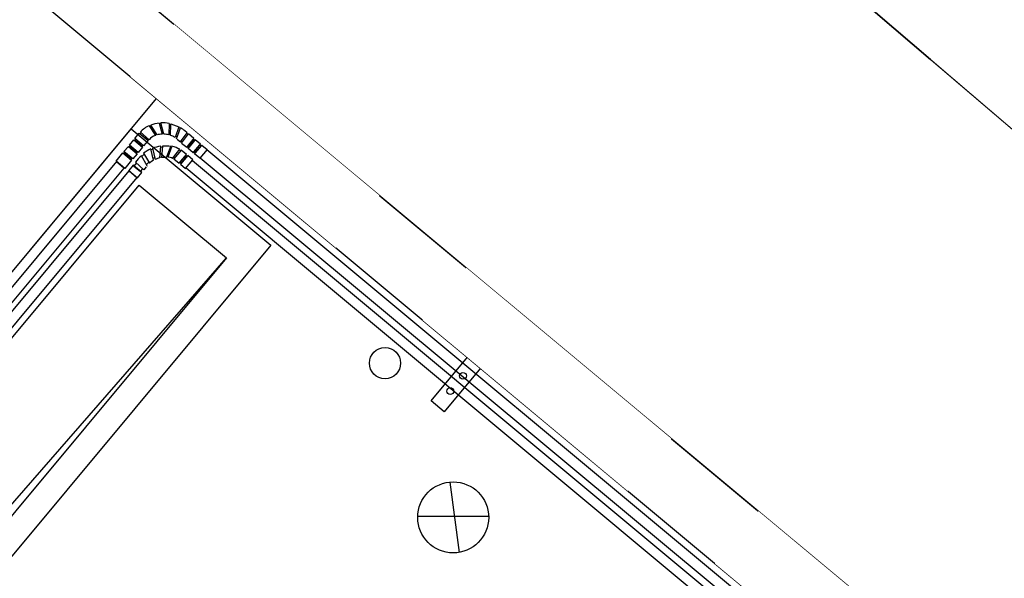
# Model space of a CAD drawing. Header units: metres. Extents: x 7419523 to 7420002, y 5501748 to 5502002.
# Tile 20 of 31: x 7419659.65 to 7419661.57, y 5501824.32 to 5501825.41. Entities that reach past the tile are written whole.
import ezdxf

# ---------------------------------------------------------------- set-up
doc = ezdxf.new("R2010")
doc.units = ezdxf.units.M
doc.header["$MEASUREMENT"] = 0
doc.set_wipeout_variables(frame=1)
for name, pattern in [('1_2', [1.5, 1, -0.5]), ('1_4', [2.5, 1.5, -1]), ('ACAD_ISO03W100', [30, 12, -18]), ('GDE', [0]), ('GUK', [2, 1.5, -0.5]), ('PRZER3-2', [5, 3, -2])]:
    doc.linetypes.add(name, pattern=pattern)
doc.layers.get('Defpoints').update_dxf_attribs({"linetype": 'CONTINUOUS'})
for name, color, linetype in [('Aparatura', 7, 'CONTINUOUS'), ('Instalacja', 5, 'CONTINUOUS'), ('Obudowa', 7, 'CONTINUOUS')]:
    doc.layers.add(name, color=color, linetype=linetype)
for name, color, linetype, lineweight in [('Dzialki', 7, 'GDE', 18), ('Instalpoint Linia SN', 1, 'CONTINUOUS', 30), ('mpzp', 232, '1_4', 35), ('Mur', 7, 'PRZER3-2', 35)]:
    doc.layers.add(name, color=color, linetype=linetype, lineweight=lineweight)
doc.layers.add('Kontury', color=7, linetype='GUK', lineweight=18, true_color=0x008000)
doc.styles.get("Standard").update_dxf_attribs({"font": 'Simplex.SHX', "width": 0.75})
doc.dimstyles.get("Standard").update_dxf_attribs({"dimtxt": 1, "dimasz": 1, "dimexe": 1, "dimexo": 1, "dimgap": 1, "dimtad": 1, "dimtxsty": 'Standard', "dimcen": 2.5, "dimadec": 0, "dimazin": 0, "dimtfac": 1, "dimtmove": 0, "dimatfit": 3, "dimfxl": 1, "dimarcsym": 0})

# ---------------------------------------------------------------- blocks, each defined once
blk = doc.blocks.new('*D1499')
at = {"layer": 'Defpoints', "color": 0, "linetype": 'ByBlock', "transparency": 16777216}
for p in [(7419656.8771, 5501824.5019), (7419660.5419, 5501821.4486), (7419660.3127, 5501821.1736)]:
    blk.add_point(p, dxfattribs=at)
at = {"layer": 'Instalpoint Linia SN', "color": 0, "linetype": 'ByBlock', "lineweight": -2, "transparency": 16777216}
for p, q in [((7419656.8371, 5501824.4539), (7419655.8478, 5501823.2664)), ((7419656.7863, 5501824.1116), (7419658.2643, 5501822.8802)), ((7419660.1745, 5501821.2888), (7419658.6964, 5501822.5202)), ((7419660.5019, 5501821.4006), (7419659.5126, 5501820.2132))]:
    blk.add_line(p, q, dxfattribs=at)
at = {"layer": 'Instalpoint Linia SN', "color": 0, "linetype": 'ByBlock', "transparency": 16777216}
for points in [[(7419656.8055, 5501824.1346), (7419656.7671, 5501824.0885), (7419656.648, 5501824.2268)], [(7419660.1937, 5501821.3118), (7419660.1553, 5501821.2657), (7419660.3127, 5501821.1736)]]:
    blk.add_solid(points, dxfattribs=at)
at = {"layer": 'Instalpoint Linia SN', "color": 0, "linetype": 'ByBlock', "transparency": 16777216, "insert": (7419658.4804, 5501822.7002), "char_height": 0.18, "attachment_point": 5}
blk.add_mtext('\\A1;4.7700', dxfattribs=at)

msp = doc.modelspace()

# ---------------------------------------------------------------- linework, layer by layer
at = {"layer": 'Aparatura', "color": 4, "lineweight": -3}
for p, q in [((7419659.84218, 5501825.1335, 17.66377), (7419659.85555, 5501825.14955, 6.71805)), ((7419659.84288, 5501825.13291, 17.66377), (7419658.9627, 5501824.07644, 17.66377)), ((7419659.85914, 5501825.11937, 17.66377), (7419659.84218, 5501825.1335, 17.66377)), ((7419659.84387, 5501825.13208, 17.66377), (7419659.85744, 5501825.12078, 17.66377)), ((7419658.97792, 5501824.06375, 17.66377), (7419659.85811, 5501825.12022, 17.66377))]:
    msp.add_line(p, q, dxfattribs=at)
at = {"layer": 'Dzialki'}
msp.add_line((7419652.28, 5501833.15), (7419679.48, 5501809.9), dxfattribs=at)
at = {"layer": 'Instalacja', "color": 4, "lineweight": -3}
msp.add_line((7419660.56714, 5501824.44231, 0.73912), (7419660.42904, 5501824.44237, 0.73912), dxfattribs=at)
at = {"layer": 'Kontury'}
msp.add_line((7419652.28, 5501833.15), (7419679.48, 5501809.9), dxfattribs=at)
at = {"layer": 'mpzp', "linetype": '1_2'}
msp.add_lwpolyline([(7419671.68853, 5501816.55999), (7419652.28, 5501833.15), (7419657.9918, 5501850.49342)], dxfattribs=at)
at = {"layer": 'Mur', "linetype": 'ByBlock', "lineweight": -3}
msp.add_line((7419662.24458, 5501823.4923), (7419659.32323, 5501825.92617), dxfattribs=at)
at = {"layer": 'Obudowa', "lineweight": -3}
msp.add_line((7419659.20064, 5501824.39087), (7419659.92112, 5501825.25565, 0.36956), dxfattribs=at)
at = {"layer": 'Obudowa', "color": 0, "lineweight": -3}
msp.add_lwpolyline([(7419658.63212, 5501826.50196), (7419662.24457, 5501823.4923), (7419660.54192, 5501821.44863), (7419656.92946, 5501824.45829)], close=True, dxfattribs=at)
at = {"layer": 'Obudowa', "lineweight": -3}
msp.add_lwpolyline([(7419658.69963, 5501826.27333), (7419662.00751, 5501823.51742), (7419662.02271, 5501823.43292), (7419660.56027, 5501821.67757), (7419660.47441, 5501821.67727), (7419657.1584, 5501824.43995), (7419657.1581, 5501824.5258), (7419658.61377, 5501826.27302)], close=True, dxfattribs=at)
at = {"layer": 'Obudowa', "color": 251, "lineweight": -3}
for points in [[(7419660.05682, 5501824.94531), (7419658.69111, 5501823.30606), (7419658.52151, 5501823.44736), (7419659.88722, 5501825.0866)], [(7419660.05682, 5501824.94531), (7419658.69111, 5501823.30606), (7419658.52151, 5501823.44736), (7419658.69417, 5501823.38156)]]:
    msp.add_lwpolyline(points, close=True, dxfattribs=at)
at = {"layer": 'Obudowa', "color": 251, "lineweight": -3, "elevation": -936.07801}
msp.add_lwpolyline([(7419660.55109, 5501824.73078), (7419660.48044, 5501824.64598), (7419660.455, 5501824.66718), (7419660.52565, 5501824.75197)], close=True, dxfattribs=at)
at = {"layer": 'Obudowa', "lineweight": -3}
msp.add_circle((7419660.36551, 5501824.74073, -929.13921), 0.03035, dxfattribs=at)
at = {"layer": 'Obudowa', "color": 251, "linetype": 'Continuous', "lineweight": -3, "ltscale": 25.4}
for centre in [(7419660.51718, 5501824.71594, -936.07801), (7419660.49245, 5501824.68626, -936.07801)]:
    msp.add_circle(centre, 0.00662, dxfattribs=at)

# ---------------------------------------------------------------- next in the draw order: wipeouts: each hides what was drawn before it
at = {"lineweight": -3}
for points in [[(7419659.95505, 5501825.39978), (7419660.35438, 5501825.06708), (7419660.2696, 5501824.96532), (7419659.87027, 5501825.29802)], [(7419660.52341, 5501824.92626), (7419660.92274, 5501824.59357), (7419660.83796, 5501824.49181), (7419660.43863, 5501824.8245)], [(7419661.09176, 5501824.45275), (7419661.49109, 5501824.12005), (7419661.40631, 5501824.01829), (7419661.00698, 5501824.35099)]]:
    msp.add_wipeout(points, dxfattribs=at).dxf.layer = 'Obudowa'

# ---------------------------------------------------------------- next in the draw order: linework, layer by layer
at = {"layer": 'Aparatura', "color": 4, "lineweight": -3}
for p, q in [((7419659.92599, 5501825.2078, 6.71805), (7419659.93175, 5501825.18614, 6.71805)), ((7419659.92959, 5501825.20716, 6.71805), (7419659.92639, 5501825.20631, 6.71805)), ((7419659.93517, 5501825.18616, 6.71805), (7419659.92933, 5501825.20811, 6.71805)), ((7419659.94583, 5501825.20715, 6.71805), (7419659.94492, 5501825.18476, 6.71805)), ((7419659.94819, 5501825.18377, 6.71805), (7419659.94912, 5501825.20646, 6.71805)), ((7419659.94912, 5501825.20646, 6.71805), (7419659.96459, 5501825.20066, 6.71805)), ((7419659.90677, 5501825.17538, 6.71805), (7419659.88953, 5501825.19017, 6.71805)), ((7419659.90685, 5501825.20254, 6.71805), (7419659.91877, 5501825.18356, 6.71805)), ((7419659.91066, 5501825.20269, 6.71805), (7419659.90753, 5501825.20146, 6.71805)), ((7419659.92203, 5501825.18459, 6.71805), (7419659.90995, 5501825.20382, 6.71805)), ((7419659.91729, 5501825.18591, 6.71805), (7419659.92077, 5501825.18661, 6.71805)), ((7419659.93093, 5501825.18925, 6.71805), (7419659.93452, 5501825.18863, 6.71805)), ((7419659.94505, 5501825.18797, 6.71805), (7419659.94836, 5501825.18784, 6.71805)), ((7419659.96459, 5501825.20066, 6.71805), (7419659.95708, 5501825.17954, 6.71805)), ((7419659.95982, 5501825.17716, 0.14882), (7419659.96743, 5501825.19856, 0.14882)), ((7419659.9671, 5501825.19763, 0.14882), (7419659.96398, 5501825.19874, 0.14882)), ((7419659.9674, 5501825.17095, 0.14882), (7419659.98064, 5501825.18864, 0.14882)), ((7419659.96987, 5501825.16889, 0.14882), (7419659.98312, 5501825.18658, 0.14882)), ((7419659.98064, 5501825.18864, 0.14882), (7419659.97607, 5501825.19245, 0.14882)), ((7419659.98214, 5501825.18527, 0.14882), (7419659.97949, 5501825.18726, 0.14882)), ((7419659.99376, 5501825.17771, 0.14882), (7419659.98312, 5501825.18658, 0.14882)), ((7419659.95806, 5501825.18211, 0.14882), (7419659.96118, 5501825.181, 0.14882)), ((7419659.96194, 5501825.17549, 0.14882), (7419659.9674, 5501825.17095, 0.14882)), ((7419659.9689, 5501825.17312, 0.14882), (7419659.97155, 5501825.17114, 0.14882)), ((7419659.96987, 5501825.16889, 0.14882), (7419659.97963, 5501825.16076, 0.14882)), ((7419659.99376, 5501825.17771, 0.14882), (7419659.97963, 5501825.16076, 0.14882)), ((7419659.99489, 5501825.1739, 0.14882), (7419659.99235, 5501825.17602, 0.14882)), ((7419659.85555, 5501825.14955, 6.71805), (7419659.87251, 5501825.13542, 6.71805)), ((7419659.89581, 5501825.14889, 11.09454), (7419659.90701, 5501825.12948, 11.09454)), ((7419659.91499, 5501825.13524, 11.09454), (7419659.90998, 5501825.15739, 11.09454)), ((7419659.91019, 5501825.15644, 11.09454), (7419659.91342, 5501825.15717, 11.09454)), ((7419659.91308, 5501825.15867, 11.09454), (7419659.91803, 5501825.1368, 11.09454)), ((7419659.92736, 5501825.13995, 11.09454), (7419659.92914, 5501825.16259, 11.09454)), ((7419659.92899, 5501825.16077, 11.09454), (7419659.93236, 5501825.16135, 11.09454)), ((7419659.93248, 5501825.16289, 11.09454), (7419659.93072, 5501825.14054, 11.09454)), ((7419659.94056, 5501825.14078, 11.09454), (7419659.94898, 5501825.16187, 11.09454)), ((7419659.951, 5501825.16249, 11.09454), (7419659.9427, 5501825.14167, 11.09454)), ((7419659.94839, 5501825.1604, 11.09454), (7419659.95017, 5501825.16041, 11.09454)), ((7419659.95217, 5501825.13898, 11.09454), (7419659.96646, 5501825.15663, 11.09454)), ((7419659.96565, 5501825.15564, 11.09454), (7419659.96778, 5501825.15386, 11.09454)), ((7419659.98105, 5501825.16245, 0.14882), (7419659.98359, 5501825.16033, 0.14882)), ((7419659.87251, 5501825.13542, 6.71805), (7419659.85914, 5501825.11937, 17.66377)), ((7419659.88209, 5501825.13017, 4.52531), (7419659.87701, 5501825.12418, 4.52531)), ((7419659.88026, 5501825.13186, 4.52531), (7419659.89648, 5501825.11685, 4.52531)), ((7419659.90282, 5501825.12433, 4.52531), (7419659.89147, 5501825.144, 4.52531)), ((7419659.89222, 5501825.14271, 4.52531), (7419659.89676, 5501825.14712, 4.52531)), ((7419659.90584, 5501825.1315, 11.09454), (7419659.90118, 5501825.12718, 4.52531)), ((7419659.91732, 5501825.13994, 11.09454), (7419659.91426, 5501825.13847, 11.09454)), ((7419659.92747, 5501825.14139, 11.09454), (7419659.93082, 5501825.14179, 11.09454)), ((7419659.94332, 5501825.14322, 11.09454), (7419659.9414, 5501825.14287, 11.09454)), ((7419659.95571, 5501825.13937, 11.09454), (7419659.95377, 5501825.14096, 11.09454)), ((7419659.99102, 5501825.13504, 11.09454), (7419661.2, 5501824.12779, 11.09454)), ((7419659.87701, 5501825.12418, 4.52531), (7419659.88984, 5501825.11349, 4.52531)), ((7419659.88984, 5501825.11349, 4.52531), (7419659.89438, 5501825.1188, 4.52531)), ((7419659.90103, 5501825.12231, 4.52531), (7419659.89648, 5501825.11685, 4.52531)), ((7419661.18732, 5501824.11257, 11.09454), (7419659.97833, 5501825.11981, 11.09454))]:
    msp.add_line(p, q, dxfattribs=at)
at = {"layer": 'Aparatura', "color": 1, "linetype": 'ACAD_ISO03W100', "lineweight": -3, "ltscale": 3}
msp.add_lwpolyline([(7419659.87184, 5501825.19646), (7419660.14317, 5501824.97039), (7419659.6133, 5501824.33439), (7419659.34194, 5501824.56047)], close=True, dxfattribs=at)
at = {"layer": 'Aparatura', "color": 4, "lineweight": -3}
for points, elevation in [([(7419659.89589, 5501825.16348), (7419659.87893, 5501825.17761), (7419659.88744, 5501825.18783), (7419659.9044, 5501825.1737)], 6.71805), ([(7419659.88526, 5501825.15072), (7419659.8683, 5501825.16485), (7419659.87681, 5501825.17507), (7419659.89377, 5501825.16094)], 6.71805), ([(7419659.89208, 5501825.16235), (7419659.87851, 5501825.17365), (7419659.88063, 5501825.1762), (7419659.89419, 5501825.16489)], 6.71805), ([(7419659.98105, 5501825.16245), (7419659.99235, 5501825.17602), (7419659.99489, 5501825.1739), (7419659.98359, 5501825.16033)], 0.14882), ([(7419659.98218, 5501825.15864), (7419659.99631, 5501825.1756), (7419660.00652, 5501825.16709), (7419659.99239, 5501825.15013)], 0.14882), ([(7419659.87082, 5501825.13683), (7419659.85725, 5501825.14814), (7419659.85937, 5501825.15068), (7419659.87294, 5501825.13938)], 6.71805), ([(7419659.87463, 5501825.13797), (7419659.85767, 5501825.1521), (7419659.86618, 5501825.16231), (7419659.88314, 5501825.14818)], 6.71805), ([(7419659.88145, 5501825.14959), (7419659.86788, 5501825.1609), (7419659.87, 5501825.16344), (7419659.88357, 5501825.15214)], 6.71805), ([(7419659.9649, 5501825.12964), (7419659.97903, 5501825.1466), (7419659.96882, 5501825.15511), (7419659.95469, 5501825.13815)], 11.09454), ([(7419659.9938, 5501825.15182), (7419660.00511, 5501825.16539), (7419660.00765, 5501825.16327), (7419659.99635, 5501825.1497)], 0.14882), ([(7419659.99494, 5501825.14801), (7419660.00907, 5501825.16497), (7419660.01928, 5501825.15646), (7419660.00515, 5501825.1395)], 0.14882), ([(7419659.96886, 5501825.12921), (7419659.98016, 5501825.14278), (7419659.97762, 5501825.1449), (7419659.96632, 5501825.13133)], 11.09454), ([(7419659.97766, 5501825.11901), (7419659.99179, 5501825.13597), (7419659.98158, 5501825.14448), (7419659.96745, 5501825.12752)], 11.09454), ([(7419659.89227, 5501825.11146), (7419659.87531, 5501825.12559), (7419659.8668, 5501825.11538), (7419659.88376, 5501825.10125)], 4.52531)]:
    msp.add_lwpolyline(points, close=True, dxfattribs=dict(at, elevation=elevation))
for points, elevation in [([(7419659.90453, 5501825.1773), (7419659.9027, 5501825.17511), (7419659.88914, 5501825.18641), (7419659.89113, 5501825.1888)], 6.71805), ([(7419661.22043, 5501824.15441), (7419660.01856, 5501825.15559), (7419660.00587, 5501825.14036), (7419661.20775, 5501824.13918)], 0.14882), ([(7419658.93704, 5501823.99781), (7419659.86759, 5501825.11473), (7419659.88281, 5501825.10204), (7419658.95089, 5501823.98349)], 4.52531)]:
    msp.add_lwpolyline(points, dxfattribs=dict(at, elevation=elevation))
for centre, radius, start, end in [((7419659.93378, 5501825.14204, 6.71805), 0.06622, 96.74834, 111.08087), ((7419659.93378, 5501825.14204, 6.71805), 0.06622, 79.48649, 93.83248), ((7419659.92509, 5501825.15868, 6.71805), 0.0475, 112.56311, 138.47358), ((7419659.93378, 5501825.14204, 6.71805), 0.04415, 92.6874, 105.45047), ((7419659.93378, 5501825.14204, 6.71805), 0.04415, 75.44021, 88.19692), ((7419659.93368, 5501825.14157, 0.14882), 0.06622, 50.20114, 59.34976), ((7419659.92627, 5501825.15963, 6.71805), 0.02507, 107.46732, 141.07415), ((7419659.93378, 5501825.14204, 6.71805), 0.04415, 58.16741, 70.9912), ((7419659.93368, 5501825.14157, 0.14882), 0.04415, 50.20114, 53.77651), ((7419659.93669, 5501825.0968, 11.09454), 0.06622, 113.7912, 128.14347), ((7419659.93669, 5501825.0968, 11.09454), 0.06622, 96.5698, 110.91579), ((7419659.93669, 5501825.0968, 11.09454), 0.06622, 79.32141, 93.65394), ((7419659.93544, 5501825.09812, 11.09454), 0.06622, 62.0832, 76.42351), ((7419659.94567, 5501825.08268, 4.52531), 0.08184, 131.4895, 143.05979), ((7419659.93669, 5501825.0968, 11.09454), 0.04415, 119.41108, 132.23487), ((7419659.93669, 5501825.0968, 11.09454), 0.04415, 102.20536, 114.96207), ((7419659.93669, 5501825.0968, 11.09454), 0.04415, 84.95181, 97.71488), ((7419659.93544, 5501825.09812, 11.09454), 0.04415, 67.70898, 80.49656), ((7419659.93495, 5501825.09405, 4.52531), 0.04415, 136.62577, 140.20114)]:
    msp.add_arc(centre, radius, start, end, dxfattribs=at)
at = {"layer": 'Instalacja', "color": 4, "lineweight": -3}
msp.add_line((7419660.49174, 5501824.50934, 0.73912), (7419660.50943, 5501824.37243, 0.73912), dxfattribs=at)
msp.add_circle((7419660.49809, 5501824.44056, 0.73912), 0.06907, dxfattribs=at)

# ---------------------------------------------------------------- next in the draw order: dimensions: what is measured, and where the dimension line sits
at = {"layer": 'Instalpoint Linia SN', "color": 1, "linetype": 'ByBlock'}
dim = msp.add_aligned_dim(p1=(7419656.87714, 5501824.50188), p2=(7419660.54192, 5501821.44863), distance=-0.35803, dimstyle='Standard', override={"dimtxt": 0.18, "dimasz": 0.18, "dimexe": 1.25, "dimexo": 0.0625, "dimgap": 0.09, "dimtad": 0, "dimtih": 1, "dimtoh": 1, "dimdec": 4, "dimzin": 0, "dimdsep": 46, "dimcen": 0.09, "dimtdec": 4, "dimtofl": 0, "dimtolj": 1, "dimtzin": 0}, dxfattribs=at)
dim.commit()
dim.dimension.update_dxf_attribs({"geometry": '*D1499', "text_midpoint": (7419658.48036, 5501822.70018)})

doc.saveas('drawing.dxf')
